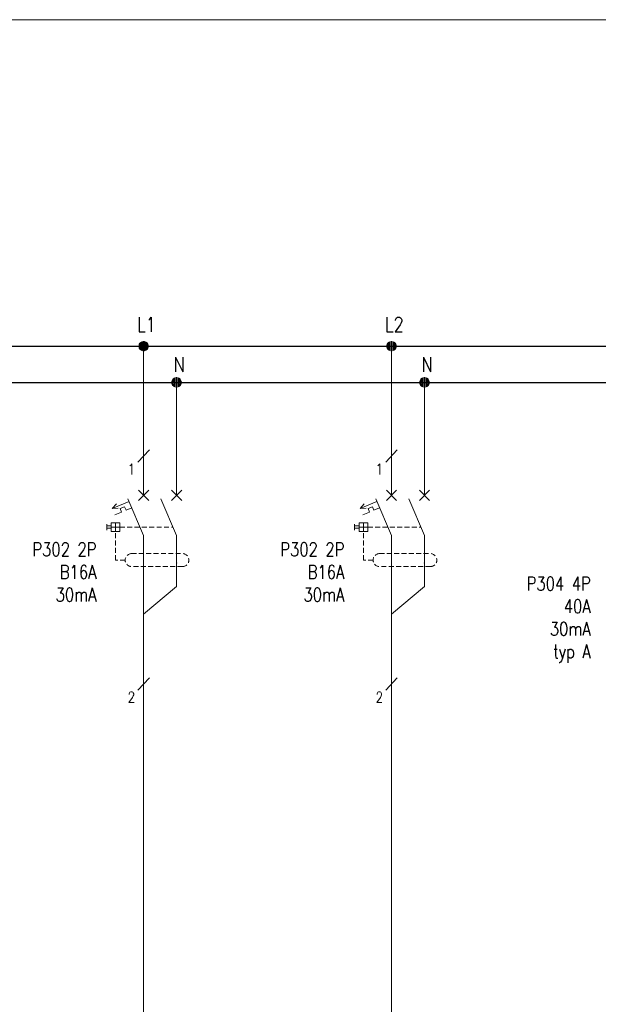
# Model space of a CAD drawing. Header units: millimetres. Extents: x 2505 to 3495, y 1397 to 1684.
# Tile 55 of 59: x 3308 to 3353, y 1608 to 1684. Entities that reach past the tile are written whole.
import ezdxf

# ---------------------------------------------------------------- set-up
doc = ezdxf.new("R2010")
doc.units = ezdxf.units.MM
doc.linetypes.add('DASHED2', pattern=[0.375, 0.25, -0.125])
for name, color, linetype, lineweight in [('#elektryczne', 7, 'Continuous', 20), ('PRZEWODY', 3, 'Continuous', 20), ('SYMBOL', 3, 'Continuous', 20), ('SZYNY', 1, 'Continuous', 40)]:
    doc.layers.add(name, color=color, linetype=linetype, lineweight=lineweight)
doc.layers.add('OPIS', color=7, linetype='Continuous')
doc.styles.add('SIMPLEX', font='simplex.shx', dxfattribs={"width": 0.8})

# ---------------------------------------------------------------- blocks, each defined once
blk = doc.blocks.new('P-PUNKT')
for p, q in [((-0.64, 0.17), (-0.66, 0.02)), ((-0.64, 0.17), (-0.66, 0.02)), ((-0.64, 0), (-0.66, -0.03)), ((-0.6, 0.28), (-0.64, 0.17)), ((-0.6, 0.28), (-0.64, 0.17)), ((-0.6, 0.14), (-0.64, 0.09)), ((-0.6, 0), (-0.64, 0)), ((-0.51, 0.43), (-0.6, 0.28)), ((-0.51, 0.43), (-0.6, 0.28)), ((-0.51, 0.29), (-0.6, 0.19)), ((-0.51, 0.15), (-0.6, 0.1)), ((-0.51, 0.01), (-0.6, 0)), ((-0.4, 0.52), (-0.51, 0.43)), ((-0.4, 0.52), (-0.51, 0.43)), ((-0.4, 0.41), (-0.51, 0.33)), ((-0.4, 0.29), (-0.51, 0.24)), ((-0.4, 0.17), (-0.51, 0.15)), ((-0.4, 0.06), (-0.51, 0.05)), ((-0.27, 0.61), (-0.4, 0.52)), ((-0.27, 0.61), (-0.4, 0.52)), ((-0.27, 0.5), (-0.4, 0.43)), ((-0.27, 0.38), (-0.4, 0.33)), ((-0.27, 0.27), (-0.4, 0.24)), ((-0.27, 0.16), (-0.4, 0.14)), ((-0.27, 0.05), (-0.4, 0.05)), ((-0.27, 0.61), (-0.27, -0.61)), ((-0.27, 0.61), (-0.27, -0.61)), ((-0.1, 0.66), (0.1, 0.66)), ((-0.1, 0.66), (0.1, 0.66)), ((-0.1, -0.66), (-0.1, 0.66)), ((-0.1, 0.66), (-0.1, -0.66)), ((-0.1, 0.56), (0.1, 0.56)), ((-0.1, 0.46), (0.1, 0.46)), ((-0.1, 0.36), (0.1, 0.36)), ((-0.1, 0.26), (0.1, 0.26)), ((-0.1, 0.15), (0.1, 0.15)), ((-0.1, 0.05), (0.1, 0.05)), ((0.1, -0.66), (0.1, 0.66)), ((0.1, 0.66), (0.1, -0.66)), ((0.27, 0.61), (0.27, -0.61)), ((0.27, 0.61), (0.27, -0.61)), ((0.27, 0.61), (0.4, 0.52)), ((0.27, 0.61), (0.4, 0.52)), ((0.27, 0.5), (0.4, 0.43)), ((0.27, 0.38), (0.4, 0.33)), ((0.27, 0.27), (0.4, 0.24)), ((0.27, 0.16), (0.4, 0.14)), ((0.27, 0.05), (0.4, 0.05)), ((0.4, 0.52), (0.51, 0.43)), ((0.4, 0.52), (0.51, 0.43)), ((0.4, 0.41), (0.51, 0.33)), ((0.4, 0.29), (0.51, 0.24)), ((0.4, 0.17), (0.51, 0.15)), ((0.4, 0.06), (0.51, 0.05)), ((0.51, 0.43), (0.6, 0.28)), ((0.51, 0.43), (0.6, 0.28)), ((0.51, 0.29), (0.6, 0.19)), ((0.51, 0.15), (0.6, 0.1)), ((0.51, 0.01), (0.6, 0)), ((0.6, 0.28), (0.64, 0.17)), ((0.6, 0.28), (0.64, 0.17)), ((0.6, 0.14), (0.64, 0.09)), ((0.6, 0), (0.64, 0)), ((0.64, 0.17), (0.66, 0.02)), ((0.64, 0.17), (0.66, 0.02)), ((0.64, 0), (0.66, -0.03)), ((-0.65, -0.08), (-0.64, -0.17)), ((-0.64, -0.17), (-0.65, -0.08)), ((-0.6, -0.14), (-0.64, -0.08)), ((-0.64, -0.17), (-0.6, -0.28)), ((-0.6, -0.28), (-0.64, -0.17)), ((-0.51, -0.13), (-0.6, -0.09)), ((-0.51, -0.27), (-0.6, -0.18)), ((-0.6, -0.28), (-0.51, -0.41)), ((-0.51, -0.41), (-0.6, -0.28)), ((-0.4, -0.06), (-0.51, -0.04)), ((-0.4, -0.17), (-0.51, -0.13)), ((-0.4, -0.29), (-0.51, -0.23)), ((-0.4, -0.41), (-0.51, -0.32)), ((-0.51, -0.41), (-0.4, -0.52)), ((-0.4, -0.52), (-0.51, -0.41)), ((-0.27, -0.06), (-0.4, -0.05)), ((-0.27, -0.17), (-0.4, -0.14)), ((-0.27, -0.28), (-0.4, -0.24)), ((-0.27, -0.39), (-0.4, -0.33)), ((-0.27, -0.5), (-0.4, -0.43)), ((-0.4, -0.52), (-0.27, -0.61)), ((-0.27, -0.61), (-0.4, -0.52)), ((-0.1, -0.05), (0.1, -0.05)), ((-0.1, -0.15), (0.1, -0.15)), ((-0.1, -0.26), (0.1, -0.26)), ((-0.1, -0.36), (0.1, -0.36)), ((-0.1, -0.46), (0.1, -0.46)), ((-0.1, -0.56), (0.1, -0.56)), ((0.1, -0.66), (-0.1, -0.66)), ((-0.1, -0.66), (0.1, -0.66)), ((0.27, -0.06), (0.4, -0.05)), ((0.27, -0.17), (0.4, -0.14)), ((0.27, -0.28), (0.4, -0.24)), ((0.27, -0.39), (0.4, -0.33)), ((0.27, -0.5), (0.4, -0.43)), ((0.4, -0.52), (0.27, -0.61)), ((0.27, -0.61), (0.4, -0.52)), ((0.4, -0.06), (0.51, -0.04)), ((0.4, -0.17), (0.51, -0.13)), ((0.4, -0.29), (0.51, -0.23)), ((0.4, -0.41), (0.51, -0.32)), ((0.51, -0.41), (0.4, -0.52)), ((0.4, -0.52), (0.51, -0.41)), ((0.51, -0.13), (0.6, -0.09)), ((0.51, -0.27), (0.6, -0.18)), ((0.6, -0.28), (0.51, -0.41)), ((0.51, -0.41), (0.6, -0.28)), ((0.6, -0.14), (0.64, -0.08)), ((0.64, -0.17), (0.6, -0.28)), ((0.6, -0.28), (0.64, -0.17)), ((0.65, -0.08), (0.64, -0.17)), ((0.64, -0.17), (0.65, -0.08))]:
    blk.add_line(p, q)
at = {"ltscale": 5}
blk.add_line((0.66, 0.02), (0.66, -0.08), dxfattribs=at)
blk.add_point((0, 0))
blk = doc.blocks.new('WYL_ROZ')
for p, q in [((0, 0), (0, 2)), ((5.04, 0), (5.04, 2)), ((-0.78, -0.78), (0.78, 0.78)), ((0.78, -0.78), (-0.78, 0.78)), ((4.26, -0.78), (5.83, 0.78)), ((5.83, -0.78), (4.26, 0.78)), ((-2.24, -0.93), (-4.83, -2.04)), ((-4.83, -2.04), (-4.17, -1.32)), ((-2.41, -0.52), (0, -6.16)), ((2.63, -0.52), (5.04, -6.16)), ((-3.9, -1.97), (-4.83, -2.04)), ((-3.37, -2.56), (-4.41, -3.01)), ((-2.92, -1.75), (-3.6, -2.04)), ((-3.6, -2.04), (-3.37, -2.56)), ((-2.92, -1.75), (-2.69, -2.27)), ((-1.82, -1.9), (-2.69, -2.27)), ((-5.65, -4.41), (-5.65, -5.32)), ((-4.96, -4.2), (-4.96, -5.53)), ((-3.63, -4.2), (-4.96, -4.2)), ((-4.3, -4.2), (-4.3, -5.53)), ((-3.63, -4.2), (-3.63, -5.53)), ((-4.96, -4.69), (-5.65, -4.69)), ((-4.96, -5.03), (-5.65, -5.03)), ((-3.63, -4.86), (-4.96, -4.86)), ((-3.63, -5.53), (-4.96, -5.53)), ((0, -6.12), (0, -11.54)), ((5.04, -6.16), (5.04, -11.58))]:
    blk.add_line(p, q)
at = {"color": 3}
blk.add_line((2.63, -0.52), (5.04, -6.16), dxfattribs=at)
blk.add_line((2.63, -0.52), (5.04, -6.16), dxfattribs=at)
at = {"color": 4, "linetype": 'DASHED2', "ltscale": 3}
for p, q in [((-3.63, -4.86), (4.49, -4.86)), ((-1.84, -8.93), (5.95, -8.93)), ((5.95, -10.91), (-1.84, -10.91))]:
    blk.add_line(p, q, dxfattribs=at)
blk.add_lwpolyline([(-2.83, -9.92), (-4.3, -9.92), (-4.3, -5.53)], dxfattribs=at)
for centre, start, end in [((-1.84, -9.92), 90, 270), ((5.95, -9.92), 270, 90)]:
    blk.add_arc(centre, 0.99, start, end, dxfattribs=at)
blk.add_point((5.04, -10.35), dxfattribs=at)
blk.add_point((5.04, -10.35), dxfattribs=at)

msp = doc.modelspace()

# ---------------------------------------------------------------- linework, layer by layer
at = {"layer": '#elektryczne'}
msp.add_lwpolyline([(3494.655, 1396.928), (2504.655, 1396.928), (2504.655, 1683.928), (3494.655, 1683.928)], dxfattribs=at)
at = {"layer": 'PRZEWODY', "ltscale": 5}
for p, q in [((3317.971, 1647.481), (3317.971, 1658.908)), ((3336.96, 1647.481), (3336.96, 1658.908)), ((3320.493, 1641.689), (3320.493, 1640.498)), ((3339.482, 1641.689), (3339.482, 1640.498))]:
    msp.add_line(p, q, dxfattribs=at)
at = {"layer": 'PRZEWODY'}
for p, q in [((3320.493, 1648.481), (3320.493, 1656.136)), ((3339.482, 1648.481), (3339.482, 1656.136)), ((3317.971, 1632.097), (3317.971, 1584.938)), ((3336.96, 1632.097), (3336.96, 1584.938))]:
    msp.add_line(p, q, dxfattribs=at)
at = {"layer": 'SYMBOL'}
for p, q in [((3317.531, 1650.033), (3318.412, 1650.978)), ((3336.52, 1650.033), (3337.401, 1650.978)), ((3317.971, 1642.007), (3317.971, 1632.097)), ((3336.96, 1642.007), (3336.96, 1632.097)), ((3320.493, 1640.498), (3317.971, 1638.373)), ((3339.482, 1640.498), (3336.96, 1638.373)), ((3317.531, 1632.545), (3318.412, 1633.49)), ((3336.52, 1632.545), (3337.401, 1633.49))]:
    msp.add_line(p, q, dxfattribs=at)
at = {"layer": 'SZYNY', "lineweight": -3}
msp.add_line((2535.213, 1658.908), (3453.726, 1658.908), dxfattribs=at)
at = {"layer": 'SZYNY', "color": 5, "lineweight": -3}
msp.add_line((2535.213, 1656.136), (3453.726, 1656.136), dxfattribs=at)

# ---------------------------------------------------------------- block references
at = {"layer": 'PRZEWODY', "xscale": 0.5543999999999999, "yscale": 0.5543999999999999, "zscale": 0.5543999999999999}
for p in [(3317.971, 1658.908), (3336.96, 1658.908), (3320.493, 1656.136), (3339.482, 1656.136)]:
    msp.add_blockref('P-PUNKT', p, dxfattribs=at)
at = {"layer": 'SYMBOL', "color": 6, "xscale": 0.5, "yscale": 0.5, "zscale": 0.5}
for p in [(3317.971, 1647.481), (3336.96, 1647.481)]:
    msp.add_blockref('WYL_ROZ', p, dxfattribs=at)

# ---------------------------------------------------------------- texts
at = {"layer": 'OPIS', "lineweight": -3, "style": 'SIMPLEX', "width": 0.8}
for s, p in [('L1', (3317.464, 1660.008)), ('L2', (3336.453, 1660.008))]:
    msp.add_text(s, height=1.134, dxfattribs=at).set_placement(p)
at = {"layer": 'OPIS', "style": 'SIMPLEX', "width": 0.8}
for s, height, p in [('N', 1.134, (3320.261, 1656.947)), ('N', 1.134, (3339.251, 1656.947)), ('1', 0.832, (3316.753, 1649.068)), ('1', 0.832, (3335.742, 1649.068)), ('2', 0.832, (3316.753, 1631.596)), ('2', 0.832, (3335.742, 1631.596))]:
    msp.add_text(s, height=height, dxfattribs=at).set_placement(p)
at = {"layer": 'OPIS', "char_height": 1.0395, "attachment_point": 3, "style": 'SIMPLEX'}
for s, insert in [('P302 2P \\PB16A\\P30mA', (3314.361, 1643.861)), ('P302 2P \\PB16A\\P30mA', (3333.35, 1643.861)), ('P304 4P \\P40A\\P30mA\\Ptyp A', (3352.22, 1641.238))]:
    msp.add_mtext_dynamic_manual_height_columns(s, width=5.47973, gutter_width=7.173, heights=[0], dxfattribs=dict(at, insert=insert))

doc.saveas('drawing.dxf')
